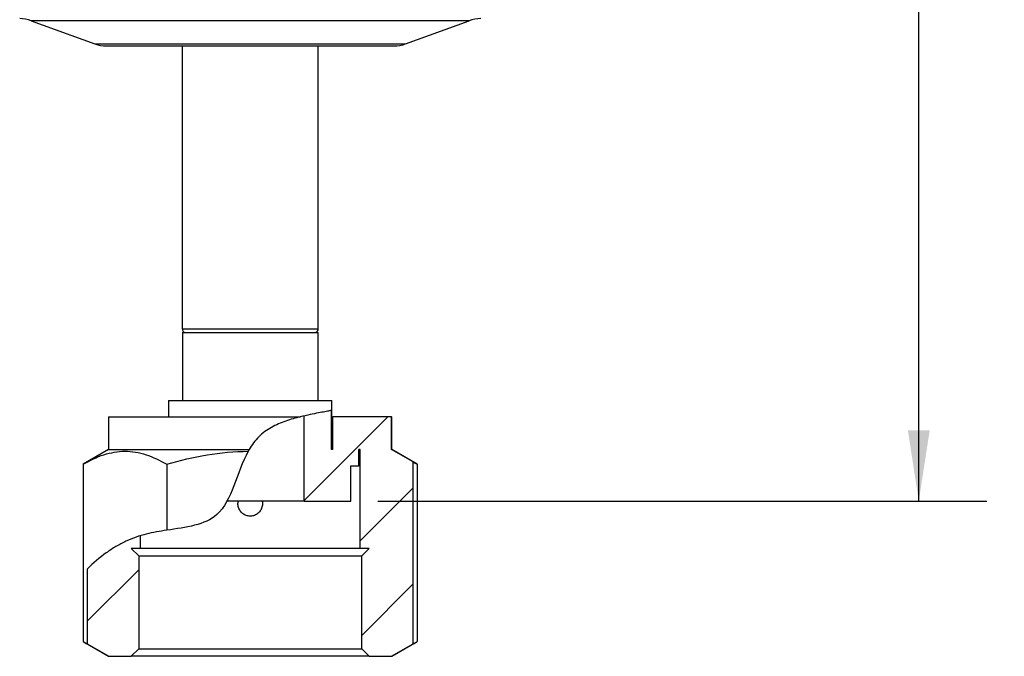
# Model space of a CAD drawing. Header units: inches. Extents: x 1.04 to 7.18, y 2.19 to 10.07.
# Tile 1 of 40: x 2.14 to 3.94, y 2.19 to 3.36. Entities that reach past the tile are written whole.
import ezdxf

# ---------------------------------------------------------------- set-up
doc = ezdxf.new("R2010")
doc.units = ezdxf.units.IN
doc.header["$MEASUREMENT"] = 0
doc.layers.add('SLD-0', color=179, linetype='Continuous')
doc.styles.add('SLDTEXTSTYLE0', font='TXT', dxfattribs={"width": 0.75})
doc.dimstyles.new('SLDDIMSTYLE0', dxfattribs={"dimtxt": 0.09, "dimasz": 0.13, "dimexe": 0, "dimexo": 0.0625, "dimgap": 0.0225, "dimtad": 0, "dimtih": 1, "dimtoh": 1, "dimdec": 3, "dimlfac": 2, "dimrnd": 1e-09, "dimzin": 12, "dimdsep": 46, "dimtxsty": 'SLDTEXTSTYLE0', "dimsah": 1, "dimcen": 0.09, "dimadec": 0, "dimazin": 3, "dimtfac": 1, "dimtdec": 3, "dimtofl": 0, "dimtmove": 0, "dimatfit": 3, "dimfxl": 1, "dimfrac": 2, "dimtolj": 1, "dimtzin": 12, "dimarcsym": 0})

# ---------------------------------------------------------------- blocks, each defined once
blk = doc.blocks.new('_D')
at = {"layer": 'SLD-0'}
for p, q in [((3.0832, 5.6515), (3.9113, 5.6515)), ((3.7863, 5.6515), (3.7863, 4.1961)), ((3.7863, 2.4795), (3.7863, 4.0532)), ((2.793, 2.4795), (3.9113, 2.4795))]:
    blk.add_line(p, q, dxfattribs=at)
for points in [[(3.7863, 5.6515), (3.7663, 5.5215), (3.8063, 5.5215)], [(3.7863, 2.4795), (3.8063, 2.6095), (3.7663, 2.6095)]]:
    blk.add_solid(points, dxfattribs=at)
at = {"layer": 'SLD-0', "insert": (3.6366, 4.1692), "char_height": 0.09, "attachment_point": 1, "style": 'SLDTEXTSTYLE0'}
blk.add_mtext('6.344', dxfattribs=at)

msp = doc.modelspace()

# ---------------------------------------------------------------- hatches: boundary and pattern name
at = {"linetype": 'Continuous', "lineweight": 18}
h = msp.add_hatch(dxfattribs=at)
h.set_pattern_fill('ANSI31', style=0)
edge = h.paths.add_edge_path(flags=0)
edge.add_line((2.65757, 2.47948), (2.74295, 2.47948))
edge.add_line((2.74295, 2.47948), (2.74295, 2.54448))
edge.add_line((2.74295, 2.54448), (2.75798, 2.54448))
edge.add_line((2.75798, 2.54448), (2.75798, 2.57448))
edge.add_line((2.75798, 2.57448), (2.76049, 2.57448))
edge.add_line((2.76049, 2.57448), (2.76049, 2.39248))
edge.add_line((2.76049, 2.39248), (2.77677, 2.39248))
edge.add_spline(control_points=[(2.77677, 2.39248), (2.77225, 2.38797), (2.76774, 2.38346), (2.76322, 2.37895)], knot_values=[0, 0, 0, 0, 1, 1, 1, 1], weights=[1, 1, 1, 1], degree=3, periodic=0)
edge.add_line((2.76322, 2.37895), (2.76322, 2.208))
edge.add_spline(control_points=[(2.76322, 2.208), (2.76774, 2.20349), (2.77225, 2.19899), (2.77677, 2.19448)], knot_values=[0, 0, 0, 0, 1, 1, 1, 1], weights=[1, 1, 1, 1], degree=3, periodic=0)
edge.add_line((2.77677, 2.19448), (2.81808, 2.19448))
edge.add_spline(control_points=[(2.81808, 2.19448), (2.83128, 2.20209), (2.84448, 2.2097), (2.85768, 2.21732)], knot_values=[0, 0, 0, 0, 1, 1, 1, 1], weights=[1, 1, 1, 1], degree=3, periodic=0)
edge.add_line((2.85768, 2.21732), (2.85768, 2.55164))
edge.add_spline(control_points=[(2.85768, 2.55164), (2.84448, 2.55925), (2.83128, 2.56686), (2.81808, 2.57448)], knot_values=[0, 0, 0, 0, 1, 1, 1, 1], weights=[1, 1, 1, 1], degree=3, periodic=0)
edge.add_line((2.81808, 2.57448), (2.81808, 2.63448))
edge.add_line((2.81808, 2.63448), (2.71035, 2.63448))
edge.add_line((2.71035, 2.63448), (2.71035, 2.57448))
edge.add_line((2.71035, 2.57448), (2.70784, 2.57448))
edge.add_line((2.70784, 2.57448), (2.70784, 2.64623))
edge.add_spline(control_points=[(2.70784, 2.64623), (2.69137, 2.64304), (2.67423, 2.64), (2.65757, 2.63617)], knot_values=[0.1733677, 0.1733677, 0.1733677, 0.1733677, 0.1895576, 0.1895576, 0.1895576, 0.1895576], weights=[1, 1, 1, 1], degree=3, periodic=0)
edge.add_line((2.65757, 2.63617), (2.65757, 2.47948))
h = msp.add_hatch(dxfattribs=at)
h.set_pattern_fill('ANSI31', style=0)
edge = h.paths.add_edge_path(flags=0)
edge.add_spline(control_points=[(2.35631, 2.41595), (2.35593, 2.41584), (2.31914, 2.40448), (2.28608, 2.38215), (2.25912, 2.3546)], knot_values=[0.3343799, 0.3343799, 0.3343799, 0.3343799, 0.3347792, 0.3731373, 0.3731373, 0.3731373, 0.3731373], weights=[1, 1, 1, 1, 1], degree=3, periodic=0)
edge.add_line((2.25912, 2.3546), (2.25912, 2.21732))
edge.add_spline(control_points=[(2.25912, 2.21732), (2.27232, 2.2097), (2.28552, 2.20209), (2.29872, 2.19448)], knot_values=[0, 0, 0, 0, 1, 1, 1, 1], weights=[1, 1, 1, 1], degree=3, periodic=0)
edge.add_line((2.29872, 2.19448), (2.34003, 2.19448))
edge.add_spline(control_points=[(2.34003, 2.19448), (2.34454, 2.19899), (2.34906, 2.20349), (2.35358, 2.208)], knot_values=[0, 0, 0, 0, 1, 1, 1, 1], weights=[1, 1, 1, 1], degree=3, periodic=0)
edge.add_line((2.35358, 2.208), (2.35358, 2.37895))
edge.add_spline(control_points=[(2.35358, 2.37895), (2.34906, 2.38346), (2.34454, 2.38797), (2.34003, 2.39248)], knot_values=[0, 0, 0, 0, 1, 1, 1, 1], weights=[1, 1, 1, 1], degree=3, periodic=0)
edge.add_line((2.34003, 2.39248), (2.35631, 2.39248))
edge.add_line((2.35631, 2.39248), (2.35631, 2.41595))

# ---------------------------------------------------------------- linework, layer by layer
at = {"color": 7, "linetype": 'Continuous', "lineweight": 25}
for p, q in [((2.15638, 3.36232), (2.27304, 3.31986)), ((2.96042, 3.36232), (2.15638, 3.36232)), ((2.84375, 3.31986), (2.96042, 3.36232)), ((2.27304, 3.31986), (2.84375, 3.31986)), ((2.29442, 3.31609), (2.82238, 3.31609)), ((2.4334, 3.31609), (2.4334, 2.79598)), ((2.6834, 2.79598), (2.6834, 3.31609)), ((2.4334, 2.79598), (2.5584, 2.79598)), ((2.4339, 2.78948), (2.4339, 2.66448)), ((2.4339, 2.78948), (2.5584, 2.78948)), ((2.5584, 2.79598), (2.6834, 2.79598)), ((2.5584, 2.78948), (2.6829, 2.78948)), ((2.6829, 2.66448), (2.6829, 2.78948)), ((2.4084, 2.66448), (2.4084, 2.63448)), ((2.4084, 2.66448), (2.5584, 2.66448)), ((2.5584, 2.66448), (2.7084, 2.66448)), ((2.7084, 2.57448), (2.7084, 2.66448)), ((2.70784, 2.57448), (2.70784, 2.64623)), ((2.2984, 2.63448), (2.2984, 2.57448)), ((2.2984, 2.63448), (2.65043, 2.63448)), ((2.65757, 2.47948), (2.65757, 2.63617)), ((2.7084, 2.63448), (2.71035, 2.63448)), ((2.71035, 2.57448), (2.71035, 2.63448)), ((2.81808, 2.63448), (2.71035, 2.63448)), ((2.81808, 2.57448), (2.81808, 2.63448)), ((2.81808, 2.63448), (2.8184, 2.63448)), ((2.8184, 2.57448), (2.8184, 2.63448)), ((2.2984, 2.57448), (2.25168, 2.54751)), ((2.2984, 2.57448), (2.55659, 2.57448)), ((2.71035, 2.57448), (2.70784, 2.57448)), ((2.75798, 2.54448), (2.75798, 2.57448)), ((2.76049, 2.57448), (2.75798, 2.57448)), ((2.7584, 2.54448), (2.7584, 2.57448)), ((2.76049, 2.39248), (2.76049, 2.57448)), ((2.85768, 2.55164), (2.81808, 2.57448)), ((2.81808, 2.57448), (2.8184, 2.57448)), ((2.86512, 2.54751), (2.8184, 2.57448)), ((2.85768, 2.21732), (2.85768, 2.55164)), ((2.25168, 2.54751), (2.25168, 2.22145)), ((2.40504, 2.54751), (2.40504, 2.42615)), ((2.74295, 2.47948), (2.74295, 2.54448)), ((2.74295, 2.54448), (2.75798, 2.54448)), ((2.7434, 2.47948), (2.7434, 2.54448)), ((2.7584, 2.54448), (2.75798, 2.54448)), ((2.86512, 2.54751), (2.86512, 2.22145)), ((2.65757, 2.47948), (2.51497, 2.47948)), ((2.65757, 2.47948), (2.74295, 2.47948)), ((2.7434, 2.47948), (2.74295, 2.47948)), ((2.35631, 2.41595), (2.35631, 2.39248)), ((2.34003, 2.39248), (2.35358, 2.37895)), ((2.35631, 2.39248), (2.34003, 2.39248)), ((2.76049, 2.39248), (2.35631, 2.39248)), ((2.77677, 2.39248), (2.76049, 2.39248)), ((2.76322, 2.37895), (2.77677, 2.39248)), ((2.35358, 2.37895), (2.35358, 2.208)), ((2.35358, 2.37895), (2.76322, 2.37895)), ((2.76322, 2.208), (2.76322, 2.37895)), ((2.25912, 2.3546), (2.25912, 2.21732)), ((2.25168, 2.22145), (2.2984, 2.19448)), ((2.25912, 2.21732), (2.29872, 2.19448)), ((2.35358, 2.208), (2.34003, 2.19448)), ((2.35358, 2.208), (2.76322, 2.208)), ((2.77677, 2.19448), (2.76322, 2.208)), ((2.81808, 2.19448), (2.85768, 2.21732)), ((2.8184, 2.19448), (2.86512, 2.22145)), ((2.2984, 2.19448), (2.29872, 2.19448)), ((2.29872, 2.19448), (2.34003, 2.19448)), ((2.77677, 2.19448), (2.34003, 2.19448)), ((2.77677, 2.19448), (2.81808, 2.19448)), ((2.81808, 2.19448), (2.8184, 2.19448))]:
    msp.add_line(p, q, dxfattribs=at)
for centre, radius, start, end in [((2.135, 3.30359), 0.0625, 70, 90), ((2.98179, 3.30359), 0.0625, 90, 110), ((2.29442, 3.37859), 0.0625, 250, 270), ((2.82238, 3.37859), 0.0625, 270, 290), ((2.4399, 2.79598), 0.0065, 180, 270), ((2.6769, 2.79598), 0.0065, 270, 0)]:
    msp.add_arc(centre, radius, start, end, dxfattribs=at)
for points, knots in [([(2.70784, 2.64623), (2.70673, 2.64602), (2.70449, 2.64558), (2.69609, 2.64398), (2.68411, 2.64172), (2.66897, 2.63877), (2.65656, 2.6359), (2.6504, 2.63448)], [0, 0, 0, 0, 0.2004503, 0.4009095, 0.601598, 0.8022858, 1, 1, 1, 1]), ([(2.65043, 2.63448), (2.64151, 2.63228), (2.63254, 2.62976), (2.6147, 2.62352), (2.60575, 2.61976), (2.59312, 2.61273), (2.58904, 2.61015), (2.58122, 2.60441), (2.57745, 2.6012), (2.56716, 2.59084), (2.56151, 2.58295), (2.55659, 2.57448)], [0, 0, 0, 0, 0.25, 0.25, 0.5, 0.5, 0.625, 0.625, 0.75, 0.75, 1, 1, 1, 1]), ([(2.25168, 2.54751), (2.2642, 2.55473), (2.27681, 2.56069), (2.3023, 2.56894), (2.31518, 2.57121), (2.33473, 2.57124), (2.34128, 2.57068), (2.35424, 2.56852), (2.36067, 2.56692), (2.37986, 2.56072), (2.3925, 2.55474), (2.40504, 2.54751)], [0, 0, 0, 0, 0.25, 0.25, 0.5, 0.5, 0.625, 0.625, 0.75, 0.75, 1, 1, 1, 1]), ([(2.40504, 2.54751), (2.42951, 2.55457), (2.45417, 2.56042), (2.50402, 2.56866), (2.52921, 2.57101), (2.55475, 2.57122)], [0, 0, 0, 0, 0.5, 0.5, 1, 1, 1, 1]), ([(2.55475, 2.57122), (2.53307, 2.53179), (2.51937, 2.44013), (2.44087, 2.43163), (2.40504, 2.42615)], [0.2330164, 0.2330164, 0.2330164, 0.2330164, 0.280731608, 0.317641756, 0.317641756, 0.317641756, 0.317641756]), ([(2.5584, 2.45198), (2.55588, 2.45222), (2.55083, 2.45272), (2.54413, 2.45657), (2.53896, 2.46226), (2.53615, 2.46935), (2.53543, 2.47545), (2.53648, 2.47866), (2.53675, 2.47948)], [0, 0, 0, 0, 0.1868365, 0.3736454, 0.5611711, 0.7491836, 0.9364109, 1, 1, 1, 1]), ([(2.58033, 2.47948), (2.58034, 2.47948), (2.5813, 2.47715), (2.581, 2.47183), (2.57911, 2.46455), (2.57461, 2.45827), (2.56837, 2.45384), (2.56259, 2.45212), (2.55923, 2.45201), (2.5584, 2.45198)], [0, 0, 0, 0, 0.0001568, 0.1876867, 0.3743824, 0.5614976, 0.7496289, 0.9377936, 1, 1, 1, 1]), ([(2.40504, 2.42615), (2.39246, 2.42422), (2.37988, 2.42212), (2.36113, 2.41745), (2.3549, 2.41563), (2.34249, 2.41128), (2.33631, 2.40876), (2.324, 2.40301), (2.31787, 2.39979), (2.30576, 2.39267), (2.29977, 2.38877), (2.282, 2.37602), (2.2704, 2.36613), (2.25912, 2.3546)], [0, 0, 0, 0, 0.25, 0.25, 0.375, 0.375, 0.5, 0.5, 0.625, 0.625, 0.75, 0.75, 1, 1, 1, 1])]:
    msp.add_open_spline(points, degree=3, knots=knots, dxfattribs=at)
for points in [[(2.55659, 2.57448), (2.55596, 2.57339), (2.55534, 2.57231), (2.55475, 2.57122)], [(2.85768, 2.55164), (2.86016, 2.55031), (2.86264, 2.54893), (2.86512, 2.54751)], [(2.25168, 2.22145), (2.25416, 2.22002), (2.25663, 2.21864), (2.25912, 2.21732)], [(2.85768, 2.21732), (2.86016, 2.21864), (2.86264, 2.22002), (2.86512, 2.22145)]]:
    msp.add_open_spline(points, degree=3, dxfattribs=at)

# ---------------------------------------------------------------- dimensions: what is measured, and where the dimension line sits
at = {"layer": 'SLD-0'}
dim = msp.add_linear_dim(base=(3.78626, 5.65147), p1=(2.74295, 2.47948), p2=(3.03316, 5.65147), angle=90, dimstyle='SLDDIMSTYLE0', dxfattribs=at)
dim.commit()
dim.dimension.update_dxf_attribs({"geometry": '_D', "text_midpoint": (3.78626, 4.12464), "dimtype": 160})

doc.saveas('drawing.dxf')
